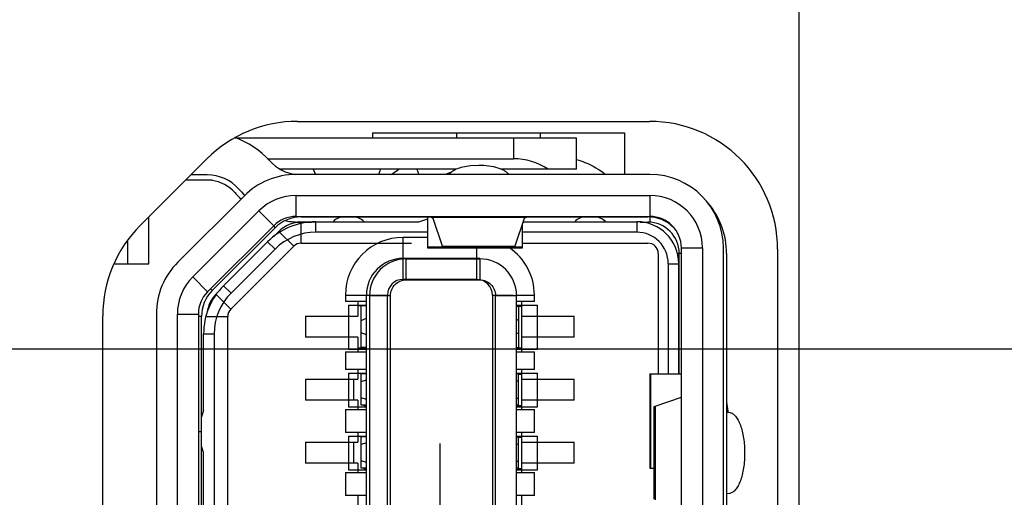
# Model space of a CAD drawing. Header units: inches. Extents: x 0 to 34, y 0 to 22.
# Tile 13 of 59: x 7.734 to 8.472, y 9.117 to 9.475. Entities that reach past the tile are written whole.
import ezdxf

# ---------------------------------------------------------------- set-up
doc = ezdxf.new("R2010")
doc.units = ezdxf.units.IN
doc.header["$LTSCALE"] = 1.87
doc.header["$MEASUREMENT"] = 0
doc.linetypes.add('CENTER', pattern=[0.6, 0.375, -0.075, 0.075, -0.075])
doc.layers.get('0').update_dxf_attribs({"linetype": 'CONTINUOUS'})
doc.layers.add('02___PRT_ALL_AXES', color=7, linetype='CONTINUOUS')
doc.layers.add('DIMENSIONS', color=7, linetype='CONTINUOUS')
doc.styles.get("Standard").update_dxf_attribs({"font": 'txt', "width": 0.8})
doc.dimstyles.new('DIMSTYLE_1', dxfattribs={"dimtxt": 0.125, "dimasz": 0.18, "dimexe": 0.125, "dimexo": 0.0625, "dimgap": 0.03125, "dimtad": 0, "dimtih": 1, "dimtoh": 1, "dimlfac": 0.5, "dimzin": 4, "dimdsep": 46, "dimtxsty": 'STANDARD', "dimblk": '_FILLED', "dimblk1": '_FILLED', "dimblk2": '_FILLED', "dimcen": 0.09, "dimadec": 0, "dimazin": 0, "dimtp": 0.01, "dimtm": 0.01, "dimtfac": 1, "dimtofl": 0, "dimtmove": 0, "dimatfit": 3, "dimldrblk": '_FILLED', "dimfxl": 1, "dimtolj": 1, "dimtzin": 4, "dimarcsym": 0})
doc.dimstyles.new('DIMSTYLE_2', dxfattribs={"dimtxt": 0.125, "dimasz": 0.18, "dimexe": 0.125, "dimexo": 0.0625, "dimgap": 0.03125, "dimtad": 0, "dimtih": 1, "dimtoh": 1, "dimlfac": 0.5, "dimzin": 4, "dimdsep": 46, "dimtxsty": 'STANDARD', "dimblk": '_FILLED', "dimblk1": '_FILLED', "dimblk2": '_FILLED', "dimcen": 0.09, "dimadec": 0, "dimazin": 0, "dimtp": 0.001, "dimtm": 0.001, "dimtfac": 1, "dimtofl": 0, "dimtmove": 0, "dimatfit": 3, "dimldrblk": '_FILLED', "dimfxl": 1, "dimtolj": 1, "dimtzin": 4, "dimarcsym": 0})

# ---------------------------------------------------------------- blocks, each defined once
blk = doc.blocks.new('*D4')
at = {"layer": 'DIMENSIONS', "color": 2, "linetype": 'CONTINUOUS'}
blk.add_line((8.31786, 9.73939), (8.31786, 7.30146), dxfattribs=at)
at = {"layer": 'DIMENSIONS', "color": 2, "linetype": 'CONTINUOUS', "insert": (8.25536, 7.23896), "char_height": 0.125, "width": 1.125, "attachment_point": 3, "rotation": 90, "line_spacing_factor": 0.9}
blk.add_mtext('1.73{\\Ftxt.shx;\\W1.000000;\\H0.125000; }[43.8]', dxfattribs=at)
blk = doc.blocks.new('_FILLED')
at = {"color": 0, "linetype": 'BYBLOCK'}
blk.add_solid([(0, 0), (-1, 0.1736), (-1, -0.1736)], dxfattribs=at)
blk = doc.blocks.new('*D6')
at = {"layer": 'DIMENSIONS', "color": 2, "linetype": 'CONTINUOUS'}
blk.add_line((9.62217, 9.88179), (9.62217, 7.30146), dxfattribs=at)
at = {"layer": 'DIMENSIONS', "color": 2, "linetype": 'CONTINUOUS', "insert": (9.55967, 7.23896), "char_height": 0.125, "width": 1.125, "attachment_point": 3, "rotation": 90, "line_spacing_factor": 0.9}
blk.add_mtext('2.38{\\Ftxt.shx;\\W1.000000;\\H0.125000; }[60.4]', dxfattribs=at)
blk = doc.blocks.new('*D7')
at = {"layer": 'DIMENSIONS', "color": 2, "linetype": 'CONTINUOUS'}
blk.add_line((11.15558, 9.3951), (11.15558, 7.30146), dxfattribs=at)
at = {"layer": 'DIMENSIONS', "color": 2, "linetype": 'CONTINUOUS', "insert": (11.09308, 7.23896), "char_height": 0.125, "width": 1.125, "attachment_point": 3, "rotation": 90, "line_spacing_factor": 0.9}
blk.add_mtext('3.15{\\Ftxt.shx;\\W1.000000;\\H0.125000; }[79.9]', dxfattribs=at)
blk = doc.blocks.new('*D8')
at = {"layer": 'DIMENSIONS', "color": 6, "linetype": 'CONTINUOUS'}
for p, q in [((11.67626, 10.37226), (11.67626, 7.68557)), ((11.67626, 7.68557), (11.82364, 7.51422)), ((11.82364, 7.51422), (11.82364, 7.30146))]:
    blk.add_line(p, q, dxfattribs=at)
at = {"layer": 'DIMENSIONS', "color": 6, "linetype": 'CONTINUOUS', "insert": (11.76114, 7.23896), "char_height": 0.125, "width": 1.125, "attachment_point": 3, "rotation": 90, "line_spacing_factor": 0.9}
blk.add_mtext('3.41{\\Ftxt.shx;\\W1.000000;\\H0.125000; }[86.5]', dxfattribs=at)
blk = doc.blocks.new('*D10')
at = {"layer": 'DIMENSIONS', "color": 2, "linetype": 'CONTINUOUS'}
blk.add_line((14.38548, 9.94246), (14.38548, 7.30146), dxfattribs=at)
at = {"layer": 'DIMENSIONS', "color": 2, "linetype": 'CONTINUOUS', "insert": (14.32298, 7.23896), "char_height": 0.125, "width": 1.225, "attachment_point": 3, "rotation": 90, "line_spacing_factor": 0.9}
blk.add_mtext('4.76{\\Ftxt.shx;\\W1.000000;\\H0.125000; }[120.9]', dxfattribs=at)
blk = doc.blocks.new('*D11')
at = {"layer": 'DIMENSIONS', "color": 2, "linetype": 'CONTINUOUS'}
blk.add_line((16.49548, 9.94246), (16.49548, 7.30146), dxfattribs=at)
at = {"layer": 'DIMENSIONS', "color": 2, "linetype": 'CONTINUOUS', "insert": (16.43298, 7.23896), "char_height": 0.125, "width": 1.225, "attachment_point": 3, "rotation": 90, "line_spacing_factor": 0.9}
blk.add_mtext('5.82{\\Ftxt.shx;\\W1.000000;\\H0.125000; }[147.7]', dxfattribs=at)
blk = doc.blocks.new('*D12')
at = {"layer": 'DIMENSIONS', "color": 2, "linetype": 'CONTINUOUS'}
blk.add_line((18.60548, 9.94246), (18.60548, 7.30146), dxfattribs=at)
at = {"layer": 'DIMENSIONS', "color": 2, "linetype": 'CONTINUOUS', "insert": (18.54298, 7.23896), "char_height": 0.125, "width": 1.225, "attachment_point": 3, "rotation": 90, "line_spacing_factor": 0.9}
blk.add_mtext('6.87{\\Ftxt.shx;\\W1.000000;\\H0.125000; }[174.5]', dxfattribs=at)
blk = doc.blocks.new('*D13')
at = {"layer": 'DIMENSIONS', "color": 2, "linetype": 'CONTINUOUS'}
blk.add_line((20.71548, 9.94246), (20.71548, 7.30146), dxfattribs=at)
at = {"layer": 'DIMENSIONS', "color": 2, "linetype": 'CONTINUOUS', "insert": (20.65298, 7.23896), "char_height": 0.125, "width": 1.225, "attachment_point": 3, "rotation": 90, "line_spacing_factor": 0.9}
blk.add_mtext('7.93{\\Ftxt.shx;\\W1.000000;\\H0.125000; }[201.3]', dxfattribs=at)
blk = doc.blocks.new('*D14')
at = {"layer": 'DIMENSIONS', "color": 2, "linetype": 'CONTINUOUS'}
blk.add_line((22.82548, 9.94246), (22.82548, 7.30146), dxfattribs=at)
at = {"layer": 'DIMENSIONS', "color": 2, "linetype": 'CONTINUOUS', "insert": (22.76298, 7.23896), "char_height": 0.125, "width": 1.225, "attachment_point": 3, "rotation": 90, "line_spacing_factor": 0.9}
blk.add_mtext('8.98{\\Ftxt.shx;\\W1.000000;\\H0.125000; }[228.1]', dxfattribs=at)
blk = doc.blocks.new('*D15')
at = {"layer": 'DIMENSIONS', "color": 2, "linetype": 'CONTINUOUS'}
blk.add_line((24.93548, 9.94246), (24.93548, 7.30146), dxfattribs=at)
at = {"layer": 'DIMENSIONS', "color": 2, "linetype": 'CONTINUOUS', "insert": (24.87298, 7.23896), "char_height": 0.125, "width": 1.325, "attachment_point": 3, "rotation": 90, "line_spacing_factor": 0.9}
blk.add_mtext('10.04{\\Ftxt.shx;\\W1.000000;\\H0.125000; }[254.9]', dxfattribs=at)
blk = doc.blocks.new('*D16')
at = {"layer": 'DIMENSIONS', "color": 2, "linetype": 'CONTINUOUS'}
blk.add_line((27.04548, 9.94246), (27.04548, 7.30146), dxfattribs=at)
at = {"layer": 'DIMENSIONS', "color": 2, "linetype": 'CONTINUOUS', "insert": (26.98298, 7.23896), "char_height": 0.125, "width": 1.325, "attachment_point": 3, "rotation": 90, "line_spacing_factor": 0.9}
blk.add_mtext('11.09{\\Ftxt.shx;\\W1.000000;\\H0.125000; }[281.7]', dxfattribs=at)
blk = doc.blocks.new('*D17')
at = {"layer": 'DIMENSIONS', "color": 2, "linetype": 'CONTINUOUS'}
blk.add_line((29.15548, 9.94246), (29.15548, 7.30146), dxfattribs=at)
at = {"layer": 'DIMENSIONS', "color": 2, "linetype": 'CONTINUOUS', "insert": (29.09298, 7.23896), "char_height": 0.125, "width": 1.325, "attachment_point": 3, "rotation": 90, "line_spacing_factor": 0.9}
blk.add_mtext('12.15{\\Ftxt.shx;\\W1.000000;\\H0.125000; }[308.5]', dxfattribs=at)
blk = doc.blocks.new('*D30')
at = {"layer": 'DIMENSIONS', "color": 2, "linetype": 'CONTINUOUS'}
blk.add_line((9.59447, 9.22796), (4.05382, 9.22796), dxfattribs=at)
at = {"layer": 'DIMENSIONS', "color": 2, "linetype": 'CONTINUOUS', "insert": (3.99132, 9.29046), "char_height": 0.125, "width": 1.025, "attachment_point": 3, "line_spacing_factor": 0.9}
blk.add_mtext('.62{\\Ftxt.shx;\\W1.000000;\\H0.125000; }[15.7]', dxfattribs=at)
blk = doc.blocks.new('*D31')
at = {"layer": 'DIMENSIONS', "color": 2, "linetype": 'CONTINUOUS'}
blk.add_line((10.87908, 9.6716), (4.05382, 9.6716), dxfattribs=at)
at = {"layer": 'DIMENSIONS', "color": 2, "linetype": 'CONTINUOUS', "insert": (3.99132, 9.7341), "char_height": 0.125, "width": 1.025, "attachment_point": 3, "line_spacing_factor": 0.9}
blk.add_mtext('.84{\\Ftxt.shx;\\W1.000000;\\H0.125000; }[21.4]', dxfattribs=at)
blk = doc.blocks.new('*D32')
at = {"layer": 'DIMENSIONS', "color": 6, "linetype": 'CONTINUOUS'}
blk.add_line((10.82836, 11.42196), (4.05382, 11.42196), dxfattribs=at)
at = {"layer": 'DIMENSIONS', "color": 6, "linetype": 'CONTINUOUS', "insert": (3.99132, 11.48446), "char_height": 0.125, "width": 1.125, "attachment_point": 3, "line_spacing_factor": 0.9}
blk.add_mtext('1.72{\\Ftxt.shx;\\W1.000000;\\H0.125000; }[43.6]', dxfattribs=at)
blk = doc.blocks.new('*D33')
at = {"layer": 'DIMENSIONS', "color": 2, "linetype": 'CONTINUOUS'}
blk.add_line((9.14599, 10.35796), (4.05382, 10.35796), dxfattribs=at)
at = {"layer": 'DIMENSIONS', "color": 2, "linetype": 'CONTINUOUS', "insert": (3.99132, 10.42046), "char_height": 0.125, "width": 1.125, "attachment_point": 3, "line_spacing_factor": 0.9}
blk.add_mtext('1.18{\\Ftxt.shx;\\W1.000000;\\H0.125000; }[30.1]', dxfattribs=at)
blk = doc.blocks.new('*D34')
at = {"layer": 'DIMENSIONS', "color": 6, "linetype": 'CONTINUOUS'}
blk.add_line((9.39994, 11.18416), (4.05382, 11.18416), dxfattribs=at)
at = {"layer": 'DIMENSIONS', "color": 6, "linetype": 'CONTINUOUS', "insert": (3.99132, 11.24666), "char_height": 0.125, "width": 1.125, "attachment_point": 3, "line_spacing_factor": 0.9}
blk.add_mtext('1.60{\\Ftxt.shx;\\W1.000000;\\H0.125000; }[40.6]', dxfattribs=at)
blk = doc.blocks.new('*D36')
at = {"layer": 'DIMENSIONS', "color": 2, "linetype": 'CONTINUOUS'}
for p, q in [((4.16643, 12.76705), (4.05382, 12.76705)), ((4.27533, 12.64796), (4.16643, 12.76705)), ((7.87904, 12.64796), (4.27533, 12.64796))]:
    blk.add_line(p, q, dxfattribs=at)
at = {"layer": 'DIMENSIONS', "color": 2, "linetype": 'CONTINUOUS', "insert": (3.99132, 12.82955), "char_height": 0.125, "width": 1.125, "attachment_point": 3, "line_spacing_factor": 0.9}
blk.add_mtext('2.33{\\Ftxt.shx;\\W1.000000;\\H0.125000; }[59.2]', dxfattribs=at)
blk = doc.blocks.new('*D37')
at = {"layer": 'DIMENSIONS', "color": 2, "linetype": 'CONTINUOUS'}
blk.add_line((7.87904, 13.37996), (4.05382, 13.37996), dxfattribs=at)
at = {"layer": 'DIMENSIONS', "color": 2, "linetype": 'CONTINUOUS', "insert": (3.99132, 13.44246), "char_height": 0.125, "width": 1.125, "attachment_point": 3, "line_spacing_factor": 0.9}
blk.add_mtext('2.70{\\Ftxt.shx;\\W1.000000;\\H0.125000; }[68.5]', dxfattribs=at)
blk = doc.blocks.new('*D38')
at = {"layer": 'DIMENSIONS', "color": 6, "linetype": 'CONTINUOUS'}
blk.add_line((11.24816, 12.01396), (4.05382, 12.01396), dxfattribs=at)
at = {"layer": 'DIMENSIONS', "color": 6, "linetype": 'CONTINUOUS', "insert": (3.99132, 12.07646), "char_height": 0.125, "width": 1.125, "attachment_point": 3, "line_spacing_factor": 0.9}
blk.add_mtext('2.01{\\Ftxt.shx;\\W1.000000;\\H0.125000; }[51.1]', dxfattribs=at)
blk = doc.blocks.new('*D39')
at = {"layer": 'DIMENSIONS', "color": 2, "linetype": 'CONTINUOUS'}
for p, q in [((10.84789, 13.36096), (10.75041, 13.17322)), ((11.46331, 13.36096), (10.84789, 13.36096)), ((10.75041, 13.17322), (4.05382, 13.17322))]:
    blk.add_line(p, q, dxfattribs=at)
at = {"layer": 'DIMENSIONS', "color": 2, "linetype": 'CONTINUOUS', "insert": (3.99132, 13.23572), "char_height": 0.125, "width": 1.125, "attachment_point": 3, "line_spacing_factor": 0.9}
blk.add_mtext('2.69{\\Ftxt.shx;\\W1.000000;\\H0.125000; }[68.2]', dxfattribs=at)
blk = doc.blocks.new('*D40')
at = {"layer": 'DIMENSIONS', "color": 2, "linetype": 'CONTINUOUS'}
blk.add_line((9.63766, 13.62796), (4.05382, 13.62796), dxfattribs=at)
at = {"layer": 'DIMENSIONS', "color": 2, "linetype": 'CONTINUOUS', "insert": (3.99132, 13.69046), "char_height": 0.125, "width": 1.125, "attachment_point": 3, "line_spacing_factor": 0.9}
blk.add_mtext('2.82{\\Ftxt.shx;\\W1.000000;\\H0.125000; }[71.6]', dxfattribs=at)
blk = doc.blocks.new('*D41')
at = {"layer": 'DIMENSIONS', "color": 2, "linetype": 'CONTINUOUS'}
blk.add_line((9.63766, 12.52796), (4.05382, 12.52796), dxfattribs=at)
at = {"layer": 'DIMENSIONS', "color": 2, "linetype": 'CONTINUOUS', "insert": (3.99132, 12.59046), "char_height": 0.125, "width": 1.125, "attachment_point": 3, "line_spacing_factor": 0.9}
blk.add_mtext('2.27{\\Ftxt.shx;\\W1.000000;\\H0.125000; }[57.6]', dxfattribs=at)
blk = doc.blocks.new('*D42')
at = {"layer": 'DIMENSIONS', "color": 6, "linetype": 'CONTINUOUS'}
blk.add_line((11.48856, 10.55996), (4.05382, 10.55996), dxfattribs=at)
at = {"layer": 'DIMENSIONS', "color": 6, "linetype": 'CONTINUOUS', "insert": (3.99132, 10.62246), "char_height": 0.125, "width": 1.125, "attachment_point": 3, "line_spacing_factor": 0.9}
blk.add_mtext('1.29{\\Ftxt.shx;\\W1.000000;\\H0.125000; }[32.6]', dxfattribs=at)
blk = doc.blocks.new('*D43')
at = {"layer": 'DIMENSIONS', "color": 2, "linetype": 'CONTINUOUS'}
blk.add_line((8.06407, 14.10596), (4.05382, 14.10596), dxfattribs=at)
at = {"layer": 'DIMENSIONS', "color": 2, "linetype": 'CONTINUOUS', "insert": (3.99132, 14.16846), "char_height": 0.125, "width": 1.125, "attachment_point": 3, "line_spacing_factor": 0.9}
blk.add_mtext('3.06{\\Ftxt.shx;\\W1.000000;\\H0.125000; }[77.7]', dxfattribs=at)
blk = doc.blocks.new('*D44')
at = {"layer": 'DIMENSIONS', "color": 6, "linetype": 'CONTINUOUS'}
blk.add_line((11.43586, 11.82626), (11.43586, 7.30146), dxfattribs=at)
at = {"layer": 'DIMENSIONS', "color": 6, "linetype": 'CONTINUOUS', "insert": (11.37336, 7.23896), "char_height": 0.125, "width": 1.125, "attachment_point": 3, "rotation": 90, "line_spacing_factor": 0.9}
blk.add_mtext('3.29{\\Ftxt.shx;\\W1.000000;\\H0.125000; }[83.4]', dxfattribs=at)
blk = doc.blocks.new('*D47')
at = {"layer": 'DIMENSIONS', "color": 2, "linetype": 'CONTINUOUS'}
blk.add_line((11.48856, 10.55996), (4.05382, 10.55996), dxfattribs=at)
at = {"layer": 'DIMENSIONS', "color": 2, "linetype": 'CONTINUOUS', "insert": (3.99132, 10.62246), "char_height": 0.125, "width": 1.125, "attachment_point": 3, "line_spacing_factor": 0.9}
blk.add_mtext('1.29{\\Ftxt.shx;\\W1.000000;\\H0.125000; }[32.6]', dxfattribs=at)
blk = doc.blocks.new('*D48')
at = {"layer": 'DIMENSIONS', "color": 2, "linetype": 'CONTINUOUS'}
for p, q in [((11.67626, 10.37226), (11.67626, 7.68324)), ((11.67626, 7.68324), (11.82295, 7.51927)), ((11.82295, 7.51927), (11.82295, 7.30146))]:
    blk.add_line(p, q, dxfattribs=at)
at = {"layer": 'DIMENSIONS', "color": 2, "linetype": 'CONTINUOUS', "insert": (11.76045, 7.23896), "char_height": 0.125, "width": 1.125, "attachment_point": 3, "rotation": 90, "line_spacing_factor": 0.9}
blk.add_mtext('3.41{\\Ftxt.shx;\\W1.000000;\\H0.125000; }[86.5]', dxfattribs=at)
blk = doc.blocks.new('*D49')
at = {"layer": 'DIMENSIONS', "color": 2, "linetype": 'CONTINUOUS'}
blk.add_line((11.43586, 11.82626), (11.43586, 7.30146), dxfattribs=at)
at = {"layer": 'DIMENSIONS', "color": 2, "linetype": 'CONTINUOUS', "insert": (11.37336, 7.23896), "char_height": 0.125, "width": 1.125, "attachment_point": 3, "rotation": 90, "line_spacing_factor": 0.9}
blk.add_mtext('3.29{\\Ftxt.shx;\\W1.000000;\\H0.125000; }[83.4]', dxfattribs=at)
blk = doc.blocks.new('*D50')
at = {"layer": 'DIMENSIONS', "color": 2, "linetype": 'CONTINUOUS'}
blk.add_line((9.39994, 11.18416), (4.05382, 11.18416), dxfattribs=at)
at = {"layer": 'DIMENSIONS', "color": 2, "linetype": 'CONTINUOUS', "insert": (3.99132, 11.24666), "char_height": 0.125, "width": 1.125, "attachment_point": 3, "line_spacing_factor": 0.9}
blk.add_mtext('1.60{\\Ftxt.shx;\\W1.000000;\\H0.125000; }[40.6]', dxfattribs=at)
blk = doc.blocks.new('*D51')
at = {"layer": 'DIMENSIONS', "color": 2, "linetype": 'CONTINUOUS'}
blk.add_line((10.82836, 11.42196), (4.05382, 11.42196), dxfattribs=at)
at = {"layer": 'DIMENSIONS', "color": 2, "linetype": 'CONTINUOUS', "insert": (3.99132, 11.48446), "char_height": 0.125, "width": 1.125, "attachment_point": 3, "line_spacing_factor": 0.9}
blk.add_mtext('1.72{\\Ftxt.shx;\\W1.000000;\\H0.125000; }[43.6]', dxfattribs=at)
blk = doc.blocks.new('*D52')
at = {"layer": 'DIMENSIONS', "color": 2, "linetype": 'CONTINUOUS'}
blk.add_line((11.24816, 12.01396), (4.05382, 12.01396), dxfattribs=at)
at = {"layer": 'DIMENSIONS', "color": 2, "linetype": 'CONTINUOUS', "insert": (3.99132, 12.07646), "char_height": 0.125, "width": 1.125, "attachment_point": 3, "line_spacing_factor": 0.9}
blk.add_mtext('2.01{\\Ftxt.shx;\\W1.000000;\\H0.125000; }[51.1]', dxfattribs=at)

msp = doc.modelspace()

# ---------------------------------------------------------------- linework, layer by layer
at = {"color": 3, "linetype": 'CONTINUOUS'}
for p, q in [((7.94186, 9.39896), (8.20586, 9.39896)), ((7.82398, 9.32085), (7.87398, 9.37085)), ((8.30186, 9.30296), (8.30186, 8.76096)), ((7.79586, 8.81096), (7.79586, 9.25296))]:
    msp.add_line(p, q, dxfattribs=at)
at = {"color": 7, "linetype": 'CONTINUOUS'}
for p, q in [((7.89512, 9.38663), (8.15099, 9.38663)), ((8.10374, 9.38663), (8.10374, 9.37088)), ((8.15099, 9.363), (8.15099, 9.38663)), ((7.9194, 9.37088), (8.10374, 9.37088)), ((8.06069, 9.363), (7.92917, 9.363)), ((7.95369, 9.363), (7.95532, 9.35907)), ((8.00419, 9.363), (8.00256, 9.35907)), ((8.03125, 9.363), (8.03288, 9.35907)), ((8.15099, 9.363), (8.09478, 9.363)), ((7.85815, 9.35502), (7.87776, 9.35502)), ((7.87776, 9.35458), (7.87776, 9.35502)), ((8.20611, 9.35907), (7.94075, 9.35907)), ((7.90177, 9.34292), (7.85217, 9.29332)), ((7.94075, 9.32757), (7.94075, 9.34332)), ((7.94075, 9.34332), (8.20611, 9.34332)), ((8.20611, 9.34332), (8.20611, 9.32757)), ((7.83051, 9.29203), (7.83051, 9.32738)), ((7.86331, 9.28218), (7.91291, 9.33179)), ((7.91291, 9.33179), (7.92404, 9.32065)), ((7.94075, 9.32757), (8.20611, 9.32757)), ((8.03288, 9.32363), (8.03957, 9.32586)), ((8.03957, 9.3039), (8.03957, 9.32712)), ((8.20611, 9.32724), (8.20611, 9.3233)), ((7.92404, 9.32065), (7.87444, 9.27105)), ((7.94155, 9.32363), (8.03288, 9.32363)), ((7.94469, 9.30755), (7.94469, 9.3233)), ((7.94469, 9.3233), (7.95229, 9.3233)), ((7.95565, 9.31576), (7.95565, 9.32363)), ((8.11044, 9.32159), (8.11044, 9.3039)), ((8.11114, 9.32363), (8.19626, 9.32363)), ((8.19626, 9.32363), (8.19626, 9.31576)), ((8.19877, 9.3233), (8.20453, 9.3233)), ((8.20453, 9.3233), (8.20453, 9.32251)), ((7.92798, 9.31638), (7.92383, 9.31222)), ((7.93912, 9.30525), (7.92798, 9.31638)), ((8.03957, 9.31576), (7.95565, 9.31576)), ((8.02107, 9.29654), (8.02107, 9.31182)), ((8.03957, 9.31182), (8.02107, 9.31182)), ((8.19626, 9.31576), (8.11044, 9.31576)), ((7.81477, 9.30789), (7.81403, 9.30789)), ((7.81477, 9.29203), (7.81477, 9.30884)), ((7.88645, 9.27563), (7.91946, 9.30864)), ((7.89188, 9.258), (7.93912, 9.30525)), ((7.92503, 9.30307), (7.89202, 9.27006)), ((7.91946, 9.30864), (7.92503, 9.30307)), ((7.94469, 9.30755), (8.02736, 9.30755)), ((8.05064, 9.30445), (8.03957, 9.30445)), ((8.11044, 9.3039), (8.03957, 9.3039)), ((8.07618, 9.3039), (8.07618, 9.28033)), ((8.11044, 9.30445), (8.10445, 9.30445)), ((8.11044, 9.30755), (8.20453, 9.30755)), ((8.22973, 8.76064), (8.22973, 9.30395)), ((8.22973, 9.30395), (8.24548, 9.30395)), ((8.24548, 9.30395), (8.24548, 9.03308)), ((8.26122, 9.03308), (8.26122, 9.30395)), ((8.02107, 9.28033), (8.02107, 9.29607)), ((8.07618, 9.29607), (8.02107, 9.29607)), ((8.02343, 9.28), (8.02343, 9.29574)), ((8.02343, 9.29574), (8.07855, 9.29574)), ((8.07855, 9.29574), (8.07855, 9.28)), ((8.2124, 9.29968), (8.2124, 9.20946)), ((8.22677, 9.29968), (8.22815, 9.29968)), ((8.22815, 9.20946), (8.22815, 9.29968)), ((7.80502, 9.29203), (7.83051, 9.29203)), ((8.21988, 9.29214), (8.21988, 9.20946)), ((8.21988, 9.29214), (8.22776, 9.29214)), ((8.22776, 9.20946), (8.22776, 9.29214)), ((7.87444, 9.27105), (7.86331, 9.28218)), ((8.07618, 9.28033), (8.02107, 9.28033)), ((7.89202, 9.27006), (7.88645, 9.27563)), ((8.02343, 9.28), (8.07855, 9.28)), ((7.88095, 9.26893), (7.89188, 9.258)), ((7.97776, 9.26851), (7.97776, 9.26379)), ((7.97776, 9.26851), (8.00925, 9.26851)), ((7.99351, 8.79607), (7.99351, 9.26851)), ((7.99587, 9.26818), (7.99587, 8.79574)), ((7.99587, 9.26818), (8.01162, 9.26818)), ((8.00925, 8.79607), (8.00925, 9.26851)), ((8.01162, 8.79574), (8.01162, 9.26818)), ((8.08799, 9.26851), (8.08799, 8.79607)), ((8.08799, 9.26851), (8.10374, 9.26851)), ((8.09036, 8.79574), (8.09036, 9.26818)), ((8.09036, 9.26818), (8.10611, 9.26818)), ((8.10611, 8.79574), (8.10611, 9.26818)), ((8.10628, 9.26851), (8.11949, 9.26851)), ((8.11949, 9.26379), (8.11949, 9.26851)), ((7.99351, 9.26379), (7.97776, 9.26379)), ((7.98012, 9.2611), (7.98012, 9.22803)), ((7.98012, 9.2611), (7.99351, 9.2611)), ((7.98721, 9.26379), (7.98721, 9.25277)), ((7.98721, 9.26067), (7.98957, 9.26067)), ((7.98957, 9.22914), (7.98957, 9.26064)), ((7.98957, 9.26064), (7.99351, 9.26064)), ((8.11949, 9.26379), (8.10611, 9.26379)), ((8.10611, 9.2611), (8.12185, 9.2611)), ((8.10768, 9.26064), (8.10611, 9.26064)), ((8.10611, 9.26031), (8.11004, 9.26031)), ((8.10768, 9.26064), (8.10768, 9.22914)), ((8.11004, 9.226), (8.11004, 9.26379)), ((8.12185, 9.22803), (8.12185, 9.2611)), ((7.83603, 9.25435), (7.83603, 8.81024)), ((7.85177, 8.81024), (7.85177, 9.25435)), ((7.85177, 9.25435), (7.86752, 9.25435)), ((7.86752, 9.25435), (7.86752, 8.81024)), ((7.87382, 9.25244), (7.88957, 9.25244)), ((7.88957, 9.10316), (7.88957, 9.25244)), ((7.94784, 9.25277), (7.94784, 9.23702)), ((7.94784, 9.25277), (7.98721, 9.25277)), ((7.98957, 9.24951), (7.99351, 9.25114)), ((8.11004, 9.25277), (8.14941, 9.25277)), ((8.14941, 9.23702), (8.14941, 9.25277)), ((8.10768, 9.24951), (8.10611, 9.25016)), ((7.87146, 9.1819), (7.87146, 9.23944)), ((7.87146, 9.23944), (7.87933, 9.23944)), ((7.87933, 9.23944), (7.87933, 9.10316)), ((7.98721, 9.23702), (7.94784, 9.23702)), ((7.98721, 9.23702), (7.98721, 9.226)), ((7.99351, 9.23865), (7.98957, 9.24028)), ((8.10611, 9.23963), (8.10768, 9.24028)), ((8.14941, 9.23702), (8.11004, 9.23702)), ((7.99351, 9.22881), (7.98799, 9.22881)), ((7.99351, 9.22914), (7.98957, 9.22914)), ((7.99193, 9.22914), (7.99193, 9.22881)), ((8.10611, 9.22914), (8.10768, 9.22914)), ((8.11004, 9.22881), (8.10611, 9.22881)), ((7.97776, 9.226), (7.97776, 9.21261)), ((7.97776, 9.226), (7.99351, 9.226)), ((7.98012, 9.22803), (7.99351, 9.22803)), ((8.10611, 9.22803), (8.12185, 9.22803)), ((8.10611, 9.226), (8.11949, 9.226)), ((8.11949, 9.21261), (8.11949, 9.226)), ((7.99351, 9.21261), (7.97776, 9.21261)), ((7.98012, 9.20992), (7.98012, 9.18472)), ((7.98012, 9.20992), (7.99351, 9.20992)), ((7.98721, 9.21261), (7.98721, 9.20552)), ((7.98957, 9.18584), (7.98957, 9.20946)), ((7.99351, 9.20946), (7.98957, 9.20946)), ((8.11949, 9.21261), (8.10611, 9.21261)), ((8.10611, 9.20992), (8.12185, 9.20992)), ((8.10768, 9.20946), (8.10611, 9.20946)), ((8.10768, 9.18584), (8.10768, 9.20946)), ((8.10768, 9.20913), (8.11004, 9.20913)), ((8.11004, 9.18269), (8.11004, 9.21261)), ((8.12185, 9.18472), (8.12185, 9.20992)), ((8.20607, 9.20946), (8.20607, 9.13859)), ((8.20607, 9.20946), (8.22968, 9.20946)), ((8.20662, 9.20946), (8.20662, 9.13859)), ((7.94784, 9.20552), (7.94784, 9.18977)), ((7.94784, 9.20552), (7.98721, 9.20552)), ((7.98406, 9.18977), (7.98406, 9.20552)), ((7.98957, 9.20377), (7.99351, 9.20504)), ((8.10768, 9.20377), (8.10611, 9.20428)), ((8.11004, 9.20552), (8.14941, 9.20552)), ((8.14941, 9.18977), (8.14941, 9.20552)), ((7.98721, 9.18977), (7.94784, 9.18977)), ((7.98012, 9.18472), (7.99351, 9.18472)), ((7.98721, 9.18977), (7.98721, 9.18269)), ((7.99351, 9.19026), (7.98957, 9.19152)), ((7.99351, 9.18584), (7.98957, 9.18584)), ((7.99193, 9.18551), (7.99193, 9.18584)), ((7.99351, 9.18551), (7.99193, 9.18551)), ((8.10611, 9.19102), (8.10768, 9.19152)), ((8.10768, 9.18584), (8.10611, 9.18584)), ((8.11004, 9.18551), (8.10611, 9.18551)), ((8.10611, 9.18472), (8.12185, 9.18472)), ((8.14941, 9.18977), (8.11004, 9.18977)), ((8.26476, 9.18151), (8.26371, 9.18808)), ((7.87146, 9.1819), (7.86988, 9.17718)), ((7.97776, 9.18269), (7.97776, 9.16537)), ((7.97776, 9.18269), (7.99351, 9.18269)), ((8.10611, 9.18269), (8.11949, 9.18269)), ((8.11949, 9.16537), (8.11949, 9.18269)), ((7.86988, 9.16582), (7.86752, 9.16582)), ((7.99351, 9.16537), (7.97776, 9.16537)), ((7.98012, 9.16267), (7.98012, 9.13748)), ((7.98012, 9.16267), (7.99351, 9.16267)), ((7.98721, 9.16537), (7.98721, 9.15828)), ((7.98957, 9.13859), (7.98957, 9.16222)), ((7.99351, 9.16222), (7.98957, 9.16222)), ((8.11949, 9.16537), (8.10611, 9.16537)), ((8.10611, 9.16267), (8.12185, 9.16267)), ((8.10611, 9.16222), (8.10768, 9.16222)), ((8.10768, 9.13859), (8.10768, 9.16222)), ((8.11004, 9.13544), (8.11004, 9.16537)), ((8.12185, 9.13748), (8.12185, 9.16267)), ((7.87146, 9.1504), (7.86988, 9.15513)), ((7.94784, 9.15828), (7.94784, 9.14253)), ((7.94784, 9.15828), (7.98721, 9.15828)), ((7.98406, 9.14253), (7.98406, 9.15828)), ((7.99351, 9.1578), (7.98957, 9.15653)), ((8.10611, 9.15704), (8.10768, 9.15653)), ((8.10768, 9.16189), (8.11004, 9.16189)), ((8.11004, 9.15828), (8.14941, 9.15828)), ((8.14941, 9.14253), (8.14941, 9.15828)), ((7.87146, 9.10316), (7.87146, 9.1504)), ((7.98721, 9.14253), (7.94784, 9.14253)), ((7.98721, 9.14253), (7.98721, 9.13544)), ((7.99351, 9.14301), (7.98957, 9.14428)), ((8.10611, 9.14377), (8.10768, 9.14428)), ((8.14941, 9.14253), (8.11004, 9.14253)), ((7.97776, 9.13544), (7.97776, 9.11812)), ((7.97776, 9.13544), (7.99351, 9.13544)), ((7.98012, 9.13748), (7.99351, 9.13748)), ((7.99351, 9.13859), (7.98957, 9.13859)), ((7.99193, 9.13826), (7.99193, 9.13859)), ((7.99351, 9.13826), (7.99193, 9.13826)), ((8.10768, 9.13859), (8.10611, 9.13859)), ((8.11004, 9.13826), (8.10611, 9.13826)), ((8.10611, 9.13748), (8.12185, 9.13748)), ((8.10611, 9.13544), (8.11949, 9.13544)), ((8.11949, 9.11812), (8.11949, 9.13544)), ((8.20607, 9.13859), (8.20919, 9.13859)), ((7.99351, 9.11812), (7.97776, 9.11812)), ((7.98721, 9.11812), (7.98721, 9.11103)), ((8.11949, 9.11812), (8.10611, 9.11812)), ((8.11004, 9.0882), (8.11004, 9.11812))]:
    msp.add_line(p, q, dxfattribs=at)
at = {"color": 6, "linetype": 'CONTINUOUS'}
for p, q in [((7.99807, 9.39023), (7.99807, 9.38663)), ((7.99808, 9.39023), (8.18708, 9.39023)), ((8.06109, 9.39023), (8.06109, 9.38663)), ((8.12408, 9.38663), (8.12408, 9.39023)), ((8.18708, 9.39023), (8.18708, 9.35907)), ((8.07153, 9.36575), (8.07776, 9.36608)), ((7.87424, 9.35874), (7.86187, 9.35874)), ((7.94469, 9.32757), (7.94469, 9.32724)), ((7.94469, 9.32724), (8.20453, 9.32724)), ((8.04239, 9.32676), (8.04176, 9.32703)), ((8.04358, 9.32596), (8.04239, 9.32676)), ((8.11312, 9.32676), (8.04239, 9.32676)), ((8.05064, 9.30536), (8.04358, 9.32596)), ((8.11193, 9.32596), (8.10487, 9.30536)), ((8.11312, 9.32676), (8.11193, 9.32596)), ((8.11405, 9.32712), (8.11343, 9.32691)), ((8.20453, 9.32724), (8.20453, 9.32757)), ((7.92519, 9.31916), (7.87794, 9.27191)), ((7.92387, 9.32048), (7.92519, 9.31916)), ((8.05108, 9.3044), (8.05064, 9.30536)), ((8.05064, 9.30536), (8.10487, 9.30536)), ((8.10445, 9.3044), (8.05107, 9.3044)), ((8.05134, 9.30476), (8.05108, 9.3044)), ((8.10487, 9.30536), (8.10444, 9.3044)), ((8.22973, 9.29968), (8.22815, 9.29968)), ((8.26359, 9.29968), (8.26359, 8.76424)), ((7.87794, 9.27191), (7.87662, 9.27323)), ((7.86988, 9.25244), (7.86752, 9.25244)), ((7.86988, 8.81149), (7.86988, 9.25244)), ((8.21014, 9.18527), (8.22973, 9.19194)), ((8.20919, 9.18484), (8.21014, 9.18527)), ((8.20919, 9.11531), (8.20919, 9.18484)), ((8.20954, 9.18458), (8.20919, 9.18484)), ((8.21014, 9.18527), (8.21014, 9.11488)), ((8.26359, 9.18076), (8.26599, 9.1804)), ((8.26599, 9.11975), (8.26359, 9.11938))]:
    msp.add_line(p, q, dxfattribs=at)
at = {"color": 3, "linetype": 'CONTINUOUS'}
for centre, start, end in [((7.94186, 9.30296), 90, 135), ((8.20586, 9.30296), 0, 90), ((7.89186, 9.25296), 135, 180)]:
    msp.add_arc(centre, 0.096, start, end, dxfattribs=at)
at = {"color": 6, "linetype": 'CONTINUOUS'}
for centre, radius, start, end in [((7.87426, 9.32724), 0.06299, 41.8103, 70.94196), ((7.94469, 9.39023), 0.0315, 221.8103, 262.67856), ((7.87426, 9.32724), 0.0315, 41.8103, 90.02878), ((7.94469, 9.39023), 0.06299, 221.8103, 227.82021), ((8.20453, 9.29968), 0.05906, 0.00453, 39.93303), ((7.94469, 9.29968), 0.02756, 90, 135.02854), ((8.04041, 9.32307), 0.00418, 71.1788, 75.65348), ((8.11538, 9.32236), 0.00495, 113.21764, 117.19234), ((8.20453, 9.29968), 0.02756, 45.45096, 90), ((7.89744, 9.25244), 0.02756, 135.04434, 180)]:
    msp.add_arc(centre, radius, start, end, dxfattribs=at)
at = {"color": 7, "linetype": 'CONTINUOUS'}
for centre, radius, start, end in [((7.93122, 9.35513), 0.00787, 90, 100.90405), ((7.87426, 9.32724), 0.02756, 41.81032, 82.70753), ((7.94075, 9.30395), 0.05512, 90, 135), ((8.0691, 9.3186), 0.04364, 110.3921, 111.57702), ((8.07057, 9.31451), 0.04799, 106.91554, 110.34352), ((8.20611, 9.30395), 0.05512, 0, 90), ((7.94469, 9.39023), 0.06693, 221.81032, 227.82298), ((7.94075, 9.30395), 0.03937, 90, 135), ((8.20611, 9.30395), 0.03937, 0, 90), ((7.94075, 9.30395), 0.02362, 90, 135), ((7.97697, 9.31573), 0.01151, 90, 136.42471), ((7.98327, 9.31573), 0.01151, 43.64422, 90), ((8.15807, 9.31573), 0.01151, 90, 136.42481), ((8.16437, 9.31573), 0.01151, 43.64412, 90), ((8.20611, 9.30395), 0.02362, 0, 90), ((7.95565, 9.27245), 0.05118, 90, 135), ((7.94469, 9.29968), 0.02362, 90, 135), ((7.94469, 9.39023), 0.06693, 260.1088, 269.64077), ((8.19626, 9.29214), 0.0315, 0, 90), ((8.20453, 9.29968), 0.02362, 0, 90), ((7.95565, 9.27245), 0.04331, 90, 135), ((8.02107, 9.26851), 0.04331, 90, 180), ((8.19626, 9.29214), 0.02362, 0, 90), ((7.94469, 9.29968), 0.00787, 90.02164, 134.98017), ((8.07618, 9.26851), 0.04331, 0, 55.38523), ((8.20453, 9.29968), 0.00787, 0, 90), ((8.02107, 9.26851), 0.02756, 90, 180), ((8.02343, 9.26818), 0.02756, 90, 180), ((8.07618, 9.26851), 0.02756, 85.02702, 90), ((8.07855, 9.26818), 0.02756, 0, 90), ((7.89114, 9.25435), 0.05512, 135, 180), ((7.89114, 9.25435), 0.03937, 135, 180), ((8.02107, 9.26851), 0.01181, 90, 180), ((8.07618, 9.26851), 0.01181, 0, 90), ((7.92264, 9.23944), 0.05118, 135, 180), ((7.89114, 9.25435), 0.02362, 135, 180), ((7.89744, 9.25244), 0.02362, 135, 173.34968), ((7.92264, 9.23944), 0.04331, 135, 180), ((7.89744, 9.25244), 0.00787, 135.01802, 179.98034), ((7.98799, 9.21307), 0.01575, 90, 92.94913), ((8.19794, 9.17429), 0.06721, 5.38384, 6.16077)]:
    msp.add_arc(centre, radius, start, end, dxfattribs=at)
msp.add_ellipse((8.10374, 9.32363), major_axis=(0, 0.04724), ratio=1, start_param=-0.585686, end_param=0, dxfattribs=at)
at = {"color": 6, "linetype": 'CONTINUOUS'}
for points, knots in [([(8.15113, 9.37041), (8.15325, 9.36974), (8.16094, 9.36695), (8.16821, 9.36285), (8.17283, 9.35909)], [0, 0, 0, 0, 0.271926, 1, 1, 1, 1]), ([(8.01234, 9.35909), (8.01278, 9.35944), (8.01459, 9.36086), (8.01649, 9.36217), (8.01796, 9.36309)], [0, 0, 0, 0, 0.242871, 1, 1, 1, 1]), ([(8.05547, 9.35908), (8.05598, 9.35997), (8.05775, 9.36169), (8.06138, 9.36352), (8.06612, 9.36495), (8.06964, 9.36554), (8.07153, 9.36575)], [0, 0, 0, 0, 0.172622, 0.400435, 0.680842, 1, 1, 1, 1]), ([(8.07776, 9.36608), (8.08029, 9.36608), (8.08512, 9.36577), (8.09084, 9.36461), (8.09476, 9.36317), (8.0976, 9.36173), (8.09939, 9.36025), (8.10005, 9.35908)], [0, 0, 0, 0, 0.315623, 0.601016, 0.724781, 0.83307, 1, 1, 1, 1]), ([(8.26599, 9.1804), (8.26678, 9.18028), (8.26844, 9.17956), (8.27055, 9.17751), (8.27244, 9.17455), (8.27408, 9.17075), (8.27542, 9.16625), (8.27678, 9.15932), (8.27716, 9.15382), (8.27716, 9.15007)], [0, 0, 0, 0, 0.069925, 0.15386, 0.256326, 0.377932, 0.516842, 0.669726, 1, 1, 1, 1]), ([(8.27716, 9.15007), (8.27716, 9.14633), (8.27678, 9.14083), (8.27542, 9.1339), (8.27408, 9.12939), (8.27244, 9.1256), (8.27055, 9.12264), (8.26844, 9.12058), (8.26678, 9.11987), (8.26599, 9.11975)], [0, 0, 0, 0, 0.330275, 0.483159, 0.622069, 0.743674, 0.84614, 0.930075, 1, 1, 1, 1])]:
    msp.add_open_spline(points, degree=3, knots=knots, dxfattribs=at)
at = {"color": 7, "linetype": 'CONTINUOUS'}
for points in [[(8.01162, 9.26818), (8.01162, 9.26972), (8.01224, 9.27282), (8.01486, 9.27675), (8.01879, 9.27936), (8.02189, 9.28), (8.02343, 9.28)], [(8.07855, 9.28), (8.08008, 9.28), (8.08318, 9.27938), (8.08712, 9.27676), (8.08972, 9.27282), (8.09036, 9.26972), (8.09036, 9.26818)]]:
    msp.add_open_spline(points, degree=3, knots=[0, 0, 0, 0, 0.250068, 0.499986, 0.749947, 1, 1, 1, 1], dxfattribs=at)
at = {"layer": '02___PRT_ALL_AXES', "color": 7, "linetype": 'CENTER'}
msp.add_line((8.04886, 9.03196), (8.04886, 9.15716), dxfattribs=at)

# ---------------------------------------------------------------- dimensions: what is measured, and where the dimension line sits
at = {"layer": 'DIMENSIONS', "color": 2, "linetype": 'CONTINUOUS'}
for feature_location, offset, dtype, origin, dimstyle, picture, middle in [((8.06407, 14.10596), (-4.01026, 0), 0, (8.12657, 7.98968), 'DIMSTYLE_1', '*D43', (3.42882, 14.10596)), ((9.63766, 13.62796), (-5.58384, 0), 0, (9.70016, 7.98968), 'DIMSTYLE_1', '*D40', (3.42882, 13.62796)), ((7.87904, 13.37996), (-3.82522, 0), 0, (7.94154, 7.98968), 'DIMSTYLE_1', '*D37', (3.42882, 13.37996)), ((11.46331, 13.36096), (-7.40949, -0.18774), 0, (11.52581, 7.98968), 'DIMSTYLE_1', '*D39', (3.42882, 13.17322)), ((7.87904, 12.64796), (-3.82522, 0.11908), 0, (7.94154, 7.98968), 'DIMSTYLE_1', '*D36', (3.42882, 12.76705)), ((9.63766, 12.52796), (-5.58384, 0), 0, (9.70016, 7.98968), 'DIMSTYLE_1', '*D41', (3.42882, 12.52796)), ((11.24816, 12.01396), (-7.19434, 0), 0, (11.31066, 7.98968), 'DIMSTYLE_2', '*D52', (3.42882, 12.01396)), ((11.43586, 11.82626), (0, -4.5248), 1, (4.86533, 11.88876), 'DIMSTYLE_2', '*D49', (11.43586, 6.67646)), ((10.82836, 11.42196), (-6.77454, 0), 0, (10.89086, 7.98968), 'DIMSTYLE_2', '*D51', (3.42882, 11.42196)), ((9.39994, 11.18416), (-5.34612, 0), 0, (9.46244, 7.98968), 'DIMSTYLE_2', '*D50', (3.42882, 11.18416)), ((11.48856, 10.55996), (-7.43474, 0), 0, (11.55106, 7.98968), 'DIMSTYLE_2', '*D47', (3.42882, 10.55996)), ((11.67626, 10.37226), (0.1467, -3.0708), 0, (4.86533, 10.43476), 'DIMSTYLE_2', '*D48', (11.82295, 6.67646)), ((9.14599, 10.35796), (-5.09218, 0), 0, (9.20849, 7.98968), 'DIMSTYLE_1', '*D33', (3.42882, 10.35796)), ((14.38548, 9.94246), (0, -2.64099), 1, (4.86533, 10.00496), 'DIMSTYLE_1', '*D10', (14.38548, 6.62646)), ((16.49548, 9.94246), (0, -2.64099), 1, (4.86533, 10.00496), 'DIMSTYLE_1', '*D11', (16.49548, 6.62646)), ((18.60548, 9.94246), (0, -2.64099), 1, (4.86533, 10.00496), 'DIMSTYLE_1', '*D12', (18.60548, 6.62646)), ((20.71548, 9.94246), (0, -2.64099), 1, (4.86533, 10.00496), 'DIMSTYLE_1', '*D13', (20.71548, 6.62646)), ((22.82548, 9.94246), (0, -2.64099), 1, (4.86533, 10.00496), 'DIMSTYLE_1', '*D14', (22.82548, 6.62646)), ((24.93548, 9.94246), (0, -2.64099), 1, (4.86533, 10.00496), 'DIMSTYLE_1', '*D15', (24.93548, 6.57646)), ((27.04548, 9.94246), (0, -2.64099), 1, (4.86533, 10.00496), 'DIMSTYLE_1', '*D16', (27.04548, 6.57646)), ((29.15548, 9.94246), (0, -2.64099), 1, (4.86533, 10.00496), 'DIMSTYLE_1', '*D17', (29.15548, 6.57646)), ((9.62217, 9.88179), (0, -2.58032), 1, (4.86533, 9.94429), 'DIMSTYLE_1', '*D6', (9.62217, 6.67646)), ((8.31786, 9.73939), (0, -2.43793), 1, (4.86533, 9.80189), 'DIMSTYLE_1', '*D4', (8.31786, 6.67646)), ((10.87908, 9.6716), (-6.82526, 0), 0, (10.94158, 7.98968), 'DIMSTYLE_1', '*D31', (3.47882, 9.6716)), ((11.15558, 9.3951), (0, -2.09363), 1, (4.86533, 9.4576), 'DIMSTYLE_1', '*D7', (11.15558, 6.67646)), ((9.59447, 9.22796), (-5.54065, 0), 0, (9.65697, 7.98968), 'DIMSTYLE_1', '*D30', (3.47882, 9.22796))]:
    dim = msp.add_ordinate_dim(feature_location=feature_location, offset=offset, dtype=dtype, origin=origin, dimstyle=dimstyle, dxfattribs=at)
    dim.commit()
    dim.dimension.update_dxf_attribs({"geometry": picture, "text_midpoint": middle})
at = {"layer": 'DIMENSIONS', "color": 6, "linetype": 'CONTINUOUS'}
for feature_location, offset, dtype, origin, picture, middle in [((11.24816, 12.01396), (-7.19434, 0), 0, (11.31066, 7.98968), '*D38', (3.42882, 12.01396)), ((11.43586, 11.82626), (0, -4.5248), 1, (4.86533, 11.88876), '*D44', (11.43586, 6.67646)), ((10.82836, 11.42196), (-6.77454, 0), 0, (10.89086, 7.98968), '*D32', (3.42882, 11.42196)), ((9.39994, 11.18416), (-5.34612, 0), 0, (9.46244, 7.98968), '*D34', (3.42882, 11.18416)), ((11.48856, 10.55996), (-7.43474, 0), 0, (11.55106, 7.98968), '*D42', (3.42882, 10.55996)), ((11.67626, 10.37226), (0.14739, -3.0708), 0, (4.86533, 10.43476), '*D8', (11.82364, 6.67646))]:
    dim = msp.add_ordinate_dim(feature_location=feature_location, offset=offset, dtype=dtype, origin=origin, dimstyle='DIMSTYLE_1', dxfattribs=at)
    dim.commit()
    dim.dimension.update_dxf_attribs({"geometry": picture, "text_midpoint": middle})

doc.saveas('drawing.dxf')
